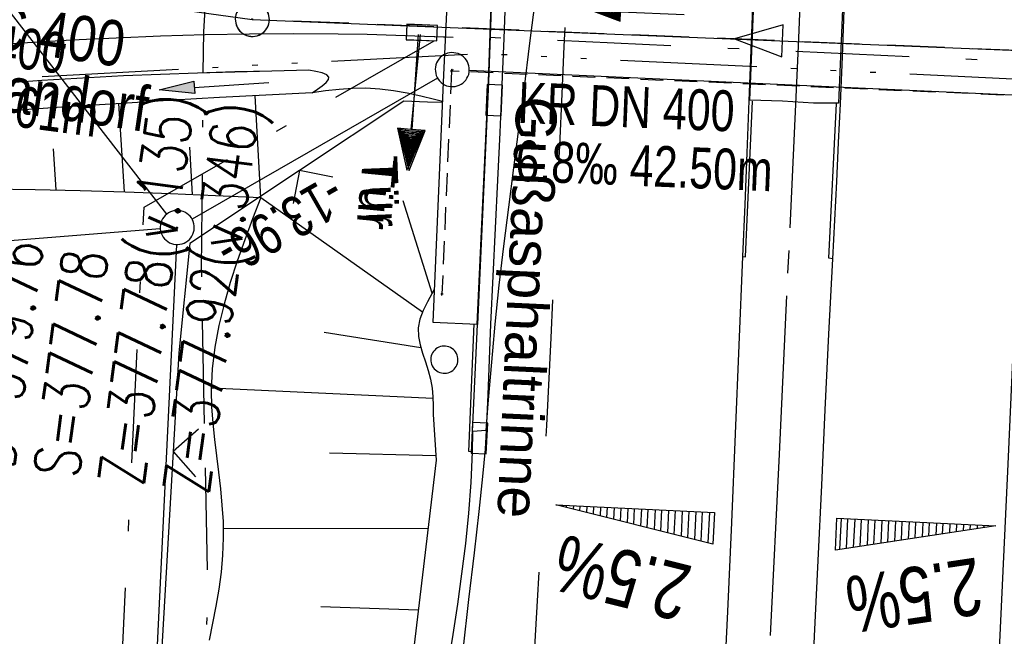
# Model space of a CAD drawing. Extents: x 511155 to 511479, y 464515 to 465450.
# Tile 6 of 41: x 511309 to 511352, y 464564 to 464591. Entities that reach past the tile are written whole.
import ezdxf

# ---------------------------------------------------------------- set-up
doc = ezdxf.new("R2010")
doc.units = 0
doc.header["$LTSCALE"] = 10
doc.header["$MEASUREMENT"] = 0
for name, pattern in [('ACAD_ISO14W100', [25.5, 12, -3, 0.5, -3, 0.5, -3, 0.5, -3]), ('ACAD_ISO16W100', [73, 15, -6.5, 15, -6.5, 15, -7, 1, -7]), ('ACHSE', [5.5, 4, -0.5, 0.5, -0.5]), ('AUSGEZOGEN', [0]), ('LT00', [0]), ('LT02', [0.4, 0.2, -0.2]), ('LT08', [0.42, 0.2, -0.1, 0.02, -0.1]), ('LT17', [0.15, 0.1, -0.05]), ('STRICHLINIE2', [0.375, 0.25, -0.125])]:
    doc.linetypes.add(name, pattern=pattern)
doc.layers.get('0').update_dxf_attribs({"linetype": 'LT00'})
for name, color, linetype in [('--EK_FBR', 1, 'LT00'), ('--EK_Halt-Pfeil', 4, 'LT00'), ('--EK_Haltung', 7, 'STRICHLINIE2'), ('--EK_Haltung-Text', 140, 'LT00'), ('--EK_Schacht-Text', 5, 'LT00'), ('--EL_DFK_AB_L', 21, 'LT00'), ('--EL_DFK_AB_P', 7, 'LT00'), ('--EL_Halt-Pfeil', 4, 'LT00'), ('--EL_Haltung', 182, 'STRICHLINIE2'), ('--EL_Haltung-Text', 182, 'LT00'), ('-AX-093', 35, 'ACHSE'), ('-QUE-20O', 11, 'LT00'), ('-QUE-20W', 11, 'LT00'), ('ABSTAND', 8, 'LT00'), ('ABWASSERLTG', 24, 'LT00'), ('ABWASSERLTG_FLIEßPF', 26, 'Continuous'), ('ABWASSERLTG_TEXT', 26, 'Continuous'), ('BAB-KABEL', 220, 'ACAD_ISO16W100'), ('DFK_AB_L', 21, 'LT00'), ('DFK_AB_P', 7, 'LT00'), ('DFK_KATASTER', 250, 'LT00'), ('DFK_VERMPKT', 252, 'LT00'), ('GEMEINDEGRENZE', 3, 'LT08'), ('PFEIL', 140, 'AUSGEZOGEN'), ('RINNE_TEXT', 11, 'Continuous'), ('TELEKOM', 210, 'ACAD_ISO14W100'), ('TOR_TEXT_A', 11, 'Continuous'), ('TOR_TEXT_B', 11, 'Continuous'), ('V103_AFBR_BAB', 250, 'LT00'), ('V103_BOESCH', 250, 'LT00'), ('V103_BOSCHUNG', 250, 'LT00'), ('V103_BR_KAPPE', 30, 'LT00'), ('V103_BR_WID', 30, 'LT17'), ('V103_GRABEN', 250, 'LT00'), ('V103_H_BORD', 8, 'LT00'), ('V103_KA_PRUF', 182, 'LT00'), ('V103_LD_MARK', 250, 'LT00'), ('V103_LG_MARK', 250, 'LT02'), ('V103_RINNE', 182, 'LT00'), ('V103_SINKK', 182, 'LT00'), ('V103_TOR', 10, 'LT00'), ('V103_ZAUN', 40, 'LT00'), ('V104_AFBR_BAB', 250, 'LT00'), ('V104_BOESCH', 250, 'LT00'), ('V104_BOSCHUNG', 250, 'LT00'), ('V104_BR_KAPPE', 30, 'LT00'), ('V104_BR_WID', 30, 'LT17'), ('V104_GRABEN', 250, 'LT00'), ('V104_H_BORD', 8, 'LT00'), ('V104_KA_PRUF', 182, 'LT00'), ('V104_LD_MARK', 250, 'LT00'), ('V104_LG_MARK', 250, 'LT02'), ('V104_RINNE', 182, 'LT00'), ('V104_SINKK', 182, 'LT00'), ('V104_TOR', 10, 'LT00'), ('V104_ZAUN', 40, 'LT00')]:
    doc.layers.add(name, color=color, linetype=linetype)
doc.styles.add('Arial', font='ARIAL.TTF')
doc.styles.add('Beschrift', font='ARIAL.TTF')
doc.styles.add('Haltungsbeschriftung', font='ARIAL.TTF', dxfattribs={"width": 0.75})
doc.styles.add('schachtbeschriftung', font='romans.shx', dxfattribs={"width": 0.75, "height": 2})
doc.styles.get("Standard").update_dxf_attribs({"font": 'ARIAL.TTF'})
doc.styles.add('Versorgungsltg', font='ARIAL.TTF', dxfattribs={"width": 0.8, "height": 2})

# ---------------------------------------------------------------- blocks, each defined once
blk = doc.blocks.new('SYMB7010')
at = {"color": 0, "linetype": 'ByBlock'}
for points in [[(-0.031408, 0.499213), (-0.093728, 0.49134), (-0.15457, 0.475719), (-0.212975, 0.452595), (-0.268021, 0.422333), (-0.31884, 0.385411), (-0.36463, 0.342411), (-0.40467, 0.29401), (-0.438329, 0.240973), (-0.465074, 0.184136), (-0.484486, 0.124395), (-0.496256, 0.062692), (-0.5002, 0)], [(0.5002, 0), (0.496256, 0.062692), (0.484485, 0.124395), (0.465074, 0.184136), (0.438329, 0.240973), (0.40467, 0.29401), (0.36463, 0.342411), (0.31884, 0.385411), (0.268021, 0.422333), (0.212975, 0.452595), (0.15457, 0.475719), (0.093728, 0.49134), (0.031408, 0.499213), (-0.031408, 0.499213)], [(-0.5002, 0), (-0.496256, -0.062692), (-0.484486, -0.124395), (-0.465075, -0.184136), (-0.438329, -0.240973), (-0.404671, -0.29401), (-0.36463, -0.342411), (-0.31884, -0.385411), (-0.268021, -0.422333), (-0.212975, -0.452595), (-0.154571, -0.475719), (-0.093728, -0.49134), (-0.031408, -0.499213), (0.031408, -0.499213)], [(0.031408, -0.499213), (0.093728, -0.491341), (0.15457, -0.475719), (0.212975, -0.452595), (0.268021, -0.422333), (0.31884, -0.385411), (0.36463, -0.342411), (0.404671, -0.294011), (0.438329, -0.240974), (0.465075, -0.184136), (0.484486, -0.124395), (0.496256, -0.062692), (0.500201, 0)]]:
    blk.add_lwpolyline(points, dxfattribs=at)
blk = doc.blocks.new('SYMB0003')
at = {"color": 0, "linetype": 'ByBlock'}
for p, q in [((-0.015712, 0), (0.010166, 0.012015)), ((0, -0.021257), (-0.015712, 0)), ((0.010166, 0.012015), (0, -0.021257))]:
    blk.add_line(p, q, dxfattribs=at)
for points in [[(-0.031395, 0.499013), (-0.093691, 0.491144), (-0.154509, 0.475528), (-0.21289, 0.452414), (-0.267913, 0.422164), (-0.318712, 0.385257), (-0.364484, 0.342274), (-0.404509, 0.293893), (-0.438154, 0.240877), (-0.464888, 0.184062), (-0.484292, 0.124345), (-0.496058, 0.062667), (-0.5, 0)], [(0.5, 0), (0.496057, 0.062667), (0.484292, 0.124345), (0.464888, 0.184062), (0.438153, 0.240877), (0.404509, 0.293893), (0.364484, 0.342274), (0.318712, 0.385257), (0.267913, 0.422164), (0.21289, 0.452414), (0.154509, 0.475528), (0.093691, 0.491144), (0.031395, 0.499013), (-0.031395, 0.499013)], [(-0.5, 0), (-0.496058, -0.062667), (-0.484292, -0.124345), (-0.464888, -0.184062), (-0.438154, -0.240877), (-0.404509, -0.293893), (-0.364485, -0.342274), (-0.318712, -0.385257), (-0.267914, -0.422164), (-0.21289, -0.452414), (-0.154509, -0.475529), (-0.093691, -0.491144), (-0.031395, -0.499014), (0.031395, -0.499014)], [(0.031395, -0.499014), (0.093691, -0.491144), (0.154509, -0.475529), (0.21289, -0.452414), (0.267914, -0.422164), (0.318712, -0.385257), (0.364485, -0.342274), (0.404509, -0.293893), (0.438154, -0.240877), (0.464889, -0.184062), (0.484292, -0.124345), (0.496058, -0.062667), (0.5, 0)]]:
    blk.add_lwpolyline(points, dxfattribs=at)
blk = doc.blocks.new('ABWASSER-FLIEßPF')
at = {"layer": 'ABWASSERLTG_FLIEßPF'}
for p, q in [((0, 0), (-2.109, 0.703)), ((-2.109, 0.703), (-2.109, -0.703)), ((-2.109, -0.703), (0, 0))]:
    blk.add_line(p, q, dxfattribs=at)
blk = doc.blocks.new('Pfreil3')
at = {"layer": 'PFEIL'}
blk.add_hatch(color=256, dxfattribs=at).paths.add_polyline_path([(-1.549, 0.273), (-1.549, -0.273), (0, 0)])
for p, q in [((-1.549, 0), (-4.831, 0)), ((-1.549, -0.273), (-1.549, 0.273)), ((-1.549, 0.273), (0, 0)), ((0, 0), (-1.549, -0.273))]:
    blk.add_line(p, q, dxfattribs=at)
blk = doc.blocks.new('SYMB0070')
at = {"color": 0, "linetype": 'ByBlock'}
for p, q in [((0.5, 0), (0.2, 0.1)), ((0.2, 0.1), (0.2, 0)), ((0.468, 0), (0.21, 0.086)), ((0.21, 0.086), (0.21, -0.086)), ((-0.5, 0), (0.2, 0)), ((0.21, -0.086), (0.468, 0)), ((0.22, -0.072), (0.437, 0)), ((0.23, -0.058), (0.405, 0)), ((0.24, -0.045), (0.374, 0)), ((0.342, 0), (0.25, 0.031)), ((0.25, 0.031), (0.25, -0.031)), ((0.25, -0.031), (0.342, 0)), ((0.26, -0.017), (0.31, 0)), ((0.27, -0.003), (0.279, 0))]:
    blk.add_line(p, q, dxfattribs=at)
for points in [[(0.2, 0), (0.2, -0.1), (0.5, 0)], [(0.437, 0), (0.22, 0.072), (0.22, -0.072)], [(0.405, 0), (0.23, 0.058), (0.23, -0.058)], [(0.374, 0), (0.24, 0.045), (0.24, -0.045)], [(0.31, 0), (0.26, 0.017), (0.26, -0.017)], [(0.279, 0), (0.27, 0.003), (0.27, -0.003)]]:
    blk.add_lwpolyline(points, dxfattribs=at)
blk = doc.blocks.new('SYMB0011')
at = {"color": 0, "linetype": 'ByBlock'}
for p, q in [((0.5, 0), (-0.5, 0)), ((0, 0.5), (0, -0.5))]:
    blk.add_line(p, q, dxfattribs=at)
blk = doc.blocks.new('SYMB0024')
at = {"color": 0, "linetype": 'ByBlock'}
for p, q in [((-0.5, 0.5), (0, 0)), ((0, 0), (0.5, 0.5))]:
    blk.add_line(p, q, dxfattribs=at)
blk = doc.blocks.new('SYMB0652')
at = {"color": 0, "linetype": 'ByBlock'}
blk.add_lwpolyline([(-0.15, -0.075), (0.15, -0.075), (0.15, 0.075), (-0.15, 0.075), (-0.15, -0.075)], dxfattribs=at)

msp = doc.modelspace()

# ---------------------------------------------------------------- linework, layer by layer
at = {"layer": '--EK_FBR'}
for points in [[(511341.412, 464605.193), (511341.236, 464601.644), (511341.074, 464598.094), (511340.964, 464595.482), (511340.858, 464592.869), (511340.756, 464590.256), (511340.653, 464587.643), (511340.561, 464585.36), (511340.467, 464583.077), (511340.373, 464580.794), (511340.211, 464576.888), (511340.047, 464572.981), (511339.879, 464569.075), (511339.705, 464565.169), (511339.522, 464561.264)], [(511341.404, 464605.024), (511341.236, 464601.644), (511341.074, 464598.094), (511340.964, 464595.481), (511340.858, 464592.869), (511340.756, 464590.256), (511340.653, 464587.643), (511340.561, 464585.36), (511340.467, 464583.077), (511340.373, 464580.794), (511340.211, 464576.888), (511340.047, 464572.981), (511339.879, 464569.075), (511339.705, 464565.169), (511339.522, 464561.264)], [(511345.393, 464604.945), (511345.31, 464603.178), (511345.228, 464601.411), (511345.147, 464599.644), (511345.071, 464597.877), (511344.989, 464595.804), (511344.911, 464593.73), (511344.834, 464591.657), (511344.754, 464589.583), (511344.666, 464587.51), (511344.586, 464585.805), (511344.502, 464584.101), (511344.414, 464582.396), (511344.326, 464580.692), (511344.159, 464577.37), (511343.998, 464574.048), (511343.841, 464570.725), (511343.685, 464567.403), (511343.529, 464564.08), (511343.371, 464560.758)], [(511345.379, 464604.641), (511345.31, 464603.178), (511345.228, 464601.411), (511345.147, 464599.644), (511345.071, 464597.877), (511344.989, 464595.804), (511344.911, 464593.73), (511344.834, 464591.657), (511344.754, 464589.583), (511344.666, 464587.51), (511344.586, 464585.805), (511344.502, 464584.101), (511344.414, 464582.396), (511344.326, 464580.692), (511344.159, 464577.37), (511343.998, 464574.048), (511343.841, 464570.725), (511343.685, 464567.403), (511343.529, 464564.08), (511343.371, 464560.758)], [(511327.285, 464590.452), (511326.369, 464590.484), (511325.102, 464590.524), (511323.836, 464590.559), (511322.569, 464590.584), (511320.613, 464590.599), (511318.658, 464590.585), (511316.702, 464590.547), (511314.746, 464590.487), (511312.791, 464590.408), (511310.836, 464590.313), (511308.882, 464590.204), (511306.428, 464590.051)], [(511328.484, 464573.092), (511328.46, 464572.186), (511328.401, 464570.84), (511328.3, 464569.498), (511328.164, 464568.158), (511327.999, 464566.82), (511327.812, 464565.484), (511327.61, 464564.149), (511327.399, 464562.814), (511327.187, 464561.48), (511326.98, 464560.145), (511326.784, 464558.809), (511326.533, 464556.89), (511326.317, 464554.968), (511326.131, 464553.043), (511325.971, 464551.116), (511325.834, 464549.187), (511325.717, 464547.257), (511325.615, 464545.325), (511325.525, 464543.392), (511325.442, 464541.458), (511325.364, 464539.524), (511325.286, 464537.59), (511325.205, 464535.657)]]:
    msp.add_lwpolyline(points, dxfattribs=at)
at = {"layer": '--EK_Haltung'}
msp.add_line((511360.504, 464589.535), (511319.534, 464591.201), dxfattribs=at)
at = {"layer": '--EL_DFK_AB_L'}
for p, q in [((511357.121, 464587.674), (511328.339, 464588.986)), ((511326.94, 464588.646), (511316.131, 464582.443)), ((511315.444, 464581.32), (511312.481, 464519.323))]:
    msp.add_line(p, q, dxfattribs=at)
at = {"layer": '--EL_Haltung'}
msp.add_line((511360.504, 464589.535), (511319.534, 464591.201), dxfattribs=at)
at = {"layer": '-AX-093', "ltscale": 0.2}
msp.add_lwpolyline([(511347.906, 464769.746), (511347.69, 464751.769), (511347.405, 464733.794), (511347.051, 464715.82), (511346.632, 464697.847), (511346.147, 464679.876), (511345.6, 464661.906), (511344.992, 464643.939), (511344.325, 464625.973), (511343.6, 464608.01), (511342.819, 464590.049), (511341.984, 464572.091), (511341.097, 464554.135), (511340.159, 464536.182), (511339.29, 464520.383)], dxfattribs=at)
at = {"layer": '-QUE-20O'}
for p, q in [((511344.708, 464569.257), (511344.642, 464567.894)), ((511344.945, 464567.94), (511345.007, 464569.243)), ((511345.307, 464569.229), (511345.247, 464567.985)), ((511345.55, 464568.031), (511345.607, 464569.214)), ((511345.906, 464569.199), (511345.852, 464568.077)), ((511346.155, 464568.122), (511346.206, 464569.185)), ((511346.506, 464569.171), (511346.458, 464568.168)), ((511346.76, 464568.213), (511346.805, 464569.157)), ((511347.105, 464569.142), (511347.063, 464568.259)), ((511347.365, 464568.304), (511347.405, 464569.127)), ((511347.704, 464569.113), (511347.668, 464568.35)), ((511347.97, 464568.395), (511348.004, 464569.099)), ((511348.304, 464569.084), (511348.273, 464568.441)), ((511348.575, 464568.486), (511348.603, 464569.07)), ((511348.903, 464569.056), (511348.878, 464568.532)), ((511349.18, 464568.577), (511349.202, 464569.041)), ((511349.502, 464569.027), (511349.483, 464568.623)), ((511349.785, 464568.669), (511349.802, 464569.013)), ((511350.101, 464568.998), (511350.088, 464568.714)), ((511350.39, 464568.759), (511350.401, 464568.984)), ((511350.701, 464568.969), (511350.693, 464568.805)), ((511350.996, 464568.851), (511351.001, 464568.955)), ((511351.3, 464568.941), (511351.298, 464568.896))]:
    msp.add_line(p, q, dxfattribs=at)
msp.add_lwpolyline([(511344.461, 464567.867), (511344.528, 464569.265), (511351.52, 464568.93), (511344.461, 464567.867)], dxfattribs=at)
at = {"layer": '-QUE-20W'}
for p, q in [((511332.32, 464569.85), (511332.319, 464569.814)), ((511332.616, 464569.741), (511332.62, 464569.836)), ((511332.92, 464569.822), (511332.912, 464569.666)), ((511333.209, 464569.592), (511333.219, 464569.807)), ((511333.519, 464569.793), (511333.506, 464569.517)), ((511333.803, 464569.443), (511333.819, 464569.779)), ((511334.118, 464569.764), (511334.1, 464569.369)), ((511334.396, 464569.294), (511334.418, 464569.75)), ((511334.718, 464569.735), (511334.693, 464569.221)), ((511334.99, 464569.146), (511335.018, 464569.721)), ((511335.317, 464569.707), (511335.287, 464569.071)), ((511335.584, 464568.997), (511335.617, 464569.692)), ((511335.917, 464569.678), (511335.88, 464568.922)), ((511336.177, 464568.849), (511336.216, 464569.664)), ((511336.516, 464569.649), (511336.474, 464568.774)), ((511336.77, 464568.7), (511336.816, 464569.635)), ((511337.115, 464569.621), (511337.067, 464568.626)), ((511337.364, 464568.551), (511337.415, 464569.606)), ((511337.714, 464569.592), (511337.661, 464568.477)), ((511337.958, 464568.402), (511338.014, 464569.577)), ((511338.314, 464569.562), (511338.255, 464568.329)), ((511338.551, 464568.254), (511338.613, 464569.548)), ((511338.913, 464569.534), (511338.848, 464568.18))]:
    msp.add_line(p, q, dxfattribs=at)
msp.add_lwpolyline([(511339.067, 464568.125), (511332.142, 464569.859), (511339.133, 464569.523), (511339.067, 464568.125)], dxfattribs=at)
at = {"layer": 'ABWASSERLTG'}
msp.add_lwpolyline([(511190.756, 464540.093), (511213.131, 464554.116), (511242.238, 464572.608), (511281.604, 464584.406), (511284.616, 464595.971), (511318.785, 464591.232), (511361.253, 464589.505), (511391.403, 464589.083), (511423.016, 464589.189)], dxfattribs=at)
at = {"layer": 'BAB-KABEL', "ltscale": 0.03, "flags": 128}
msp.add_lwpolyline([(511245.166, 465442.383), (511247.794, 465425.644), (511251.081, 465406.592), (511253.707, 465388.585), (511256.335, 465373.097), (511258.872, 465358.447), (511261.218, 465342.966), (511262.529, 465334.912), (511267.32, 465306.475), (511271.633, 465280.774), (511274.451, 465263.873), (511277.903, 465245.033), (511280.424, 465230.243), (511282.946, 465214.813), (511284.59, 465206.121), (511286.411, 465195.209), (511288.523, 465182.076), (511289.462, 465178.541), (511291.81, 465169.679), (511294.218, 465159.994), (511298.5, 465143.737), (511302.007, 465129.166), (511304.364, 465120.15), (511303.954, 465111.542), (511304.473, 465105.752), (511305.294, 465102.166), (511306.729, 465086.549), (511308.167, 465069.501), (511309.91, 465042.394), (511310.524, 465027.025), (511311.652, 465006.692), (511312.99, 464997.425), (511315.247, 464972.494), (511318.761, 464937.783), (511320.473, 464912.682), (511321.045, 464888.912), (511321.817, 464866.106), (511322.471, 464843.97), (511323.126, 464825.853), (511323.404, 464809.887), (511315.806, 464787.462), (511312.432, 464776.504), (511306.423, 464758.084), (511322.547, 464747.313), (511322.638, 464708.185), (511321.606, 464688.739), (511320.482, 464678.436), (511319.26, 464666.867), (511317.667, 464649.446), (511317.569, 464633.743), (511317.382, 464618.758), (511317.473, 464606.228), (511316.723, 464592.274), (511316.629, 464590.682), (511316.534, 464580.247), (511316.816, 464565.638), (511316.264, 464552.985), (511315.796, 464537.2), (511315.445, 464531.469), (511315.327, 464529.598), (511314.626, 464523.401), (511314.327, 464519.396)], dxfattribs=at)
at = {"layer": 'DFK_AB_L'}
for p, q in [((511357.121, 464587.674), (511328.339, 464588.986)), ((511326.94, 464588.646), (511316.131, 464582.443)), ((511315.444, 464581.32), (511312.481, 464519.323))]:
    msp.add_line(p, q, dxfattribs=at)
at = {"layer": 'DFK_KATASTER'}
for p, q in [((511315.02, 464582.662), (511299.5, 464602.647)), ((511314.733, 464582.01), (511294.548, 464580.38))]:
    msp.add_line(p, q, dxfattribs=at)
at = {"layer": 'GEMEINDEGRENZE', "ltscale": 2.5, "flags": 128}
msp.add_lwpolyline([(511310.961, 464519.262), (511312.442, 464550.532), (511314.022, 464582.963), (511327.222, 464590.538), (511358.906, 464589.094), (511362.89, 464579.068), (511451.194, 464578.849), (511476.583, 464575.405)], dxfattribs=at)
at = {"layer": 'TELEKOM', "ltscale": 0.05, "flags": 128}
msp.add_lwpolyline([(511178.723, 464844.154), (511214.676, 464775.698), (511230.154, 464753.423), (511247.83, 464739.778), (511268.45, 464723.991), (511282.642, 464709.811), (511294.693, 464698.039), (511295.854, 464696.019), (511298.354, 464687.794), (511304.265, 464669.419), (511302.897, 464590.124), (511308.9, 464588.688), (511318.766, 464589.212), (511328.891, 464589.733), (511355.753, 464588.447), (511405.223, 464586.669), (511406.002, 464594.852), (511409.373, 464595.617), (511413.383, 464597.042), (511416.169, 464598.807), (511418.207, 464600.505), (511419.567, 464602.745), (511420.993, 464606.276), (511422.284, 464610.01), (511424.137, 464616.562), (511425.565, 464621.586), (511426.313, 464627.697), (511426.313, 464627.697), (511427.71, 464641.177), (511428.185, 464653.807), (511423.445, 464660.11), (511410.797, 464669.334), (511410.797, 464669.334), (511392.785, 464682.581), (511383.155, 464689.704), (511377.775, 464691.704), (511394.738, 464703.138), (511399.373, 464699.599), (511399.035, 464699.143)], dxfattribs=at)
at = {"layer": 'V103_AFBR_BAB', "color": 2}
for points in [[(511341.412, 464605.193), (511341.236, 464601.644), (511341.074, 464598.094), (511340.964, 464595.482), (511340.858, 464592.869), (511340.756, 464590.256), (511340.653, 464587.643), (511340.561, 464585.36), (511340.467, 464583.077), (511340.373, 464580.794), (511340.211, 464576.888), (511340.047, 464572.981), (511339.879, 464569.075), (511339.705, 464565.169), (511339.522, 464561.264)], [(511345.393, 464604.945), (511345.31, 464603.178), (511345.228, 464601.411), (511345.147, 464599.644), (511345.071, 464597.877), (511344.989, 464595.804), (511344.911, 464593.73), (511344.834, 464591.657), (511344.754, 464589.583), (511344.666, 464587.51), (511344.586, 464585.805), (511344.502, 464584.101), (511344.414, 464582.396), (511344.326, 464580.692), (511344.159, 464577.37), (511343.998, 464574.048), (511343.841, 464570.725), (511343.685, 464567.403), (511343.529, 464564.08), (511343.371, 464560.758)]]:
    msp.add_lwpolyline(points, dxfattribs=at)
at = {"layer": 'V103_AFBR_BAB'}
for points in [[(511327.285, 464590.452), (511326.369, 464590.484), (511325.102, 464590.524), (511323.836, 464590.559), (511322.569, 464590.584), (511320.613, 464590.599), (511318.658, 464590.585), (511316.702, 464590.547), (511314.746, 464590.487), (511312.791, 464590.408), (511310.836, 464590.313), (511308.882, 464590.204), (511306.428, 464590.051)], [(511328.484, 464573.092), (511328.46, 464572.186), (511328.401, 464570.84), (511328.3, 464569.498), (511328.164, 464568.158), (511327.999, 464566.82), (511327.812, 464565.484), (511327.61, 464564.149), (511327.399, 464562.814), (511327.187, 464561.48), (511326.98, 464560.145), (511326.784, 464558.809), (511326.533, 464556.89), (511326.317, 464554.968), (511326.131, 464553.043), (511325.971, 464551.116), (511325.834, 464549.187), (511325.717, 464547.257), (511325.615, 464545.325), (511325.525, 464543.392), (511325.442, 464541.458), (511325.364, 464539.524), (511325.286, 464537.59), (511325.205, 464535.657)]]:
    msp.add_lwpolyline(points, dxfattribs=at)
at = {"layer": 'V103_BOESCH'}
for points in [[(511327.156, 464587.614), (511326.808, 464587.704), (511326.206, 464587.852), (511325.603, 464587.983), (511325, 464588.09), (511324.394, 464588.165), (511323.787, 464588.2), (511323.197, 464588.191), (511322.606, 464588.148), (511322.013, 464588.082), (511321.42, 464588.005)], [(511307.23, 464583.773), (511309.217, 464583.747), (511311.204, 464583.7), (511313.192, 464583.637), (511315.179, 464583.562), (511317.167, 464583.478), (511319.155, 464583.391)], [(511319.155, 464583.391), (511318.797, 464582.455), (511318.448, 464581.519), (511318.116, 464580.581), (511317.81, 464579.642), (511317.539, 464578.7), (511317.312, 464577.754), (511317.137, 464576.805), (511317.023, 464575.85), (511316.978, 464574.891), (511316.993, 464574.175), (511317.042, 464573.457), (511317.114, 464572.736), (511317.2, 464572.014), (511317.292, 464571.291), (511317.377, 464570.567), (511317.449, 464569.843), (511317.495, 464569.121), (511317.508, 464568.399), (511317.477, 464567.646), (511317.407, 464566.895), (511317.304, 464566.144), (511317.178, 464565.395), (511317.035, 464564.647), (511316.885, 464563.899)], [(511326.796, 464579.335), (511326.496, 464578.796), (511326.308, 464578.415), (511326.166, 464578.032), (511326.093, 464577.645), (511326.101, 464577.277), (511326.17, 464576.906), (511326.279, 464576.53), (511326.406, 464576.152), (511326.532, 464575.771), (511326.635, 464575.388), (511326.7, 464575), (511326.733, 464574.611), (511326.743, 464574.221), (511326.742, 464573.831), (511326.874, 464571.832), (511325.334, 464558.895)]]:
    msp.add_lwpolyline(points, dxfattribs=at)
at = {"layer": 'V103_BOSCHUNG'}
for p, q in [((511318.9, 464587.871), (511319.142, 464583.392)), ((511312.891, 464587.526), (511313.135, 464583.639)), ((511310.01, 464585.528), (511310.14, 464583.727)), ((511316.018, 464585.613), (511316.14, 464583.522)), ((511319.155, 464583.391), (511326.283, 464578.358)), ((511326.707, 464579.175), (511325.423, 464583.244)), ((511321.948, 464577.463), (511326.203, 464576.784)), ((511316.98, 464575.011), (511326.735, 464574.554)), ((511322.185, 464572.147), (511326.861, 464572.036)), ((511317.505, 464568.831), (511326.515, 464568.812)), ((511321.807, 464565.377), (511326.089, 464565.238))]:
    msp.add_line(p, q, dxfattribs=at)
at = {"layer": 'V103_BR_KAPPE'}
for points in [[(511326.734, 464577.902), (511328.686, 464577.808), (511329.177, 464588.491), (511329.542, 464598.621), (511329.923, 464605.778), (511330.083, 464609.079), (511328.116, 464609.236), (511328.003, 464605.872), (511327.666, 464598.61), (511327.207, 464588.787), (511326.734, 464577.902)], [(511341.116, 464598.066), (511342.483, 464598.016), (511343.877, 464597.909), (511345.038, 464597.857), (511344.598, 464587.543), (511343.49, 464587.548), (511342.135, 464587.628), (511340.693, 464587.67), (511341.116, 464598.066)]]:
    msp.add_lwpolyline(points, dxfattribs=at)
at = {"layer": 'V103_BR_WID'}
msp.add_lwpolyline([(511357.399, 464577.817), (511357.86, 464587.637), (511327.557, 464588.953), (511327.131, 464579.132)], dxfattribs=at)
at = {"layer": 'V103_GRABEN'}
for points in [[(511321.271, 464589), (511319.64, 464588.959), (511318.008, 464588.916), (511316.377, 464588.866), (511314.747, 464588.809), (511313.116, 464588.74), (511309.522, 464588.541), (511305.931, 464588.275), (511302.345, 464587.943), (511298.765, 464587.546), (511295.194, 464587.086), (511291.632, 464586.562), (511289.282, 464586.182), (511286.936, 464585.778), (511284.593, 464585.352), (511282.254, 464584.908), (511279.918, 464584.45), (511277.584, 464583.979), (511275.251, 464583.499), (511272.92, 464583.013), (511270.589, 464582.524), (511257.388, 464578.477), (511253.434, 464577.645)], [(511321.42, 464588.005), (511321.652, 464588.16), (511321.863, 464588.311), (511322.032, 464588.453), (511322.137, 464588.581), (511322.159, 464588.692), (511322.062, 464588.795), (511321.858, 464588.876), (511321.582, 464588.942), (511321.271, 464589)], [(511321.42, 464588.005), (511319.382, 464587.897), (511317.345, 464587.786), (511315.307, 464587.671), (511313.269, 464587.55), (511310.596, 464587.378), (511307.924, 464587.188), (511305.253, 464586.976), (511302.585, 464586.74), (511299.92, 464586.475), (511297.259, 464586.178), (511294.603, 464585.847), (511291.953, 464585.477), (511289.619, 464585.117), (511287.289, 464584.728), (511284.964, 464584.314), (511282.641, 464583.878), (511280.322, 464583.424), (511278.005, 464582.955), (511275.689, 464582.476), (511273.375, 464581.989), (511271.061, 464581.499), (511257.783, 464577.539), (511253.745, 464575.88)]]:
    msp.add_lwpolyline(points, dxfattribs=at)
at = {"layer": 'V103_H_BORD'}
for points in [[(511340.373, 464580.794), (511340.502, 464580.781), (511340.811, 464587.627)], [(511344.326, 464580.692), (511344.165, 464580.719), (511344.505, 464587.522)], [(511328.46, 464572.186), (511328.317, 464572.205), (511328.548, 464577.822)]]:
    msp.add_lwpolyline(points, dxfattribs=at)
at = {"layer": 'V103_LD_MARK'}
for points in [[(511329.085, 464573.137), (511329.176, 464574.305), (511329.271, 464575.473), (511329.371, 464576.641), (511329.479, 464577.807), (511329.659, 464579.53), (511329.859, 464581.251), (511330.073, 464582.97), (511330.296, 464584.689), (511330.523, 464586.407), (511330.748, 464588.125), (511331.01, 464590.18), (511331.265, 464592.236)], [(511329.085, 464573.137), (511329.033, 464572.316), (511328.919, 464571.108), (511328.753, 464569.565), (511328.546, 464567.741), (511328.309, 464565.691), (511328.052, 464563.466), (511327.785, 464561.121), (511327.52, 464558.709), (511327.264, 464556.269), (511327.013, 464553.777), (511326.759, 464551.198), (511326.496, 464548.492), (511326.216, 464545.623), (511325.912, 464542.552), (511325.578, 464539.243), (511325.205, 464535.657)], [(511350.258, 464533.96), (511350.623, 464541.499), (511350.986, 464549.038), (511351.348, 464556.578), (511351.706, 464564.117), (511352.06, 464571.656)]]:
    msp.add_lwpolyline(points, dxfattribs=at)
at = {"layer": 'V103_LG_MARK', "ltscale": 3, "flags": 128}
msp.add_lwpolyline([(511333.09, 464602.857), (511332.999, 464600.622), (511332.904, 464598.387), (511332.809, 464596.299), (511332.709, 464594.211), (511332.606, 464592.123), (511332.505, 464590.035), (511332.406, 464587.947), (511332.303, 464585.658), (511332.204, 464583.368), (511332.103, 464581.079), (511331.924, 464577.218), (511331.733, 464573.357), (511331.533, 464569.497), (511331.326, 464565.637), (511331.115, 464561.778), (511330.902, 464557.918), (511330.65, 464553.347), (511330.398, 464548.777), (511330.145, 464544.206), (511329.889, 464539.636), (511329.63, 464535.066), (511329.282, 464529.034), (511328.928, 464523.002), (511328.747, 464519.966)], dxfattribs=at)
at = {"layer": 'V103_RINNE'}
msp.add_line((511328.484, 464573.092), (511328.694, 464577.803), dxfattribs=at)
at = {"layer": 'V103_RINNE', "flags": 128}
for points in [[(511330.243, 464612.664), (511330.786, 464612.566), (511330.751, 464611.42), (511330.713, 464610.273), (511330.671, 464609.127), (511330.623, 464607.989), (511330.571, 464606.851), (511330.515, 464605.713), (511330.424, 464603.908), (511330.332, 464602.104), (511330.244, 464600.299), (511330.161, 464598.494), (511330.078, 464596.468), (511330.003, 464594.442), (511329.931, 464592.415), (511329.857, 464590.389), (511329.777, 464588.363), (511329.684, 464586.254), (511329.584, 464584.146), (511329.48, 464582.037), (511329.377, 464579.929), (511329.279, 464577.82), (511329.212, 464576.259), (511329.147, 464574.698), (511329.085, 464573.137), (511328.484, 464573.092)], [(511330.111, 464609.099), (511329.932, 464605.773), (511329.55, 464598.616), (511329.186, 464588.486), (511328.694, 464577.803)]]:
    msp.add_lwpolyline(points, dxfattribs=at)
at = {"layer": 'V103_ZAUN'}
msp.add_line((511315.301, 464572.203), (511314.427, 464557.229), dxfattribs=at)
for points in [[(511327.154, 464587.571), (511326.494, 464587.583), (511325.451, 464587.636), (511320.868, 464584.583)], [(511320.868, 464584.583), (511316.031, 464581.362), (511315.555, 464576.558), (511315.301, 464572.203)]]:
    msp.add_lwpolyline(points, dxfattribs=at)
at = {"layer": 'V104_AFBR_BAB'}
for points in [[(511341.404, 464605.024), (511341.236, 464601.644), (511341.074, 464598.094), (511340.964, 464595.481), (511340.858, 464592.869), (511340.756, 464590.256), (511340.653, 464587.643), (511340.561, 464585.36), (511340.467, 464583.077), (511340.373, 464580.794), (511340.211, 464576.888), (511340.047, 464572.981), (511339.879, 464569.075), (511339.705, 464565.169), (511339.522, 464561.264)], [(511345.379, 464604.641), (511345.31, 464603.178), (511345.228, 464601.411), (511345.147, 464599.644), (511345.071, 464597.877), (511344.989, 464595.804), (511344.911, 464593.73), (511344.834, 464591.657), (511344.754, 464589.583), (511344.666, 464587.51), (511344.586, 464585.805), (511344.502, 464584.101), (511344.414, 464582.396), (511344.326, 464580.692), (511344.159, 464577.37), (511343.998, 464574.048), (511343.841, 464570.725), (511343.685, 464567.403), (511343.529, 464564.08), (511343.371, 464560.758)], [(511327.635, 464590.439), (511326.369, 464590.483), (511325.102, 464590.524), (511323.836, 464590.559), (511322.569, 464590.584), (511320.613, 464590.599), (511318.658, 464590.585), (511316.702, 464590.547), (511314.746, 464590.487), (511312.791, 464590.408), (511310.836, 464590.313), (511308.882, 464590.204), (511306.428, 464590.051)], [(511328.484, 464573.092), (511328.46, 464572.186), (511328.401, 464570.84), (511328.3, 464569.497), (511328.164, 464568.158), (511327.999, 464566.82), (511327.812, 464565.484), (511327.61, 464564.149), (511327.399, 464562.814), (511327.187, 464561.48), (511326.98, 464560.145), (511326.784, 464558.809), (511326.533, 464556.89), (511326.317, 464554.968), (511326.131, 464553.043), (511325.971, 464551.116), (511325.834, 464549.187), (511325.717, 464547.257), (511325.615, 464545.325), (511325.524, 464543.392), (511325.442, 464541.458), (511325.364, 464539.524), (511325.286, 464537.59), (511325.205, 464535.657)]]:
    msp.add_lwpolyline(points, dxfattribs=at)
at = {"layer": 'V104_BOESCH'}
for points in [[(511327.156, 464587.614), (511326.808, 464587.704), (511326.206, 464587.852), (511325.603, 464587.983), (511325, 464588.09), (511324.394, 464588.165), (511323.787, 464588.2), (511323.197, 464588.191), (511322.606, 464588.148), (511322.013, 464588.082), (511321.42, 464588.005)], [(511307.23, 464583.773), (511309.217, 464583.747), (511311.204, 464583.7), (511313.191, 464583.637), (511315.179, 464583.562), (511317.167, 464583.478), (511319.155, 464583.391)], [(511319.155, 464583.391), (511318.797, 464582.455), (511318.448, 464581.519), (511318.116, 464580.581), (511317.81, 464579.642), (511317.539, 464578.7), (511317.312, 464577.754), (511317.137, 464576.804), (511317.023, 464575.85), (511316.978, 464574.891), (511316.993, 464574.175), (511317.041, 464573.457), (511317.114, 464572.736), (511317.2, 464572.014), (511317.291, 464571.291), (511317.377, 464570.567), (511317.449, 464569.843), (511317.495, 464569.121), (511317.508, 464568.399), (511317.477, 464567.646), (511317.407, 464566.895), (511317.304, 464566.144), (511317.178, 464565.395), (511317.035, 464564.647), (511316.885, 464563.899)], [(511326.707, 464579.175), (511326.496, 464578.796), (511326.308, 464578.415), (511326.166, 464578.032), (511326.093, 464577.645), (511326.101, 464577.277), (511326.17, 464576.906), (511326.279, 464576.53), (511326.406, 464576.152), (511326.532, 464575.771), (511326.635, 464575.388), (511326.7, 464575), (511326.733, 464574.611), (511326.743, 464574.221), (511326.742, 464573.831), (511326.874, 464571.832), (511325.334, 464558.895)]]:
    msp.add_lwpolyline(points, dxfattribs=at)
at = {"layer": 'V104_BOSCHUNG'}
for p, q in [((511318.9, 464587.871), (511319.142, 464583.392)), ((511312.891, 464587.526), (511313.135, 464583.639)), ((511310.01, 464585.528), (511310.14, 464583.727)), ((511316.018, 464585.613), (511316.14, 464583.522)), ((511319.155, 464583.391), (511326.283, 464578.358)), ((511326.707, 464579.175), (511325.423, 464583.244)), ((511321.948, 464577.463), (511326.203, 464576.784)), ((511316.98, 464575.011), (511326.735, 464574.554)), ((511322.185, 464572.147), (511326.861, 464572.036)), ((511317.505, 464568.831), (511326.515, 464568.812)), ((511321.807, 464565.377), (511326.089, 464565.238))]:
    msp.add_line(p, q, dxfattribs=at)
at = {"layer": 'V104_BR_KAPPE'}
for points in [[(511328.018, 464606.313), (511328.003, 464605.872), (511327.666, 464598.61), (511327.207, 464588.787), (511326.734, 464577.902), (511328.686, 464577.808), (511329.177, 464588.491), (511329.542, 464598.621), (511329.923, 464605.778), (511329.94, 464606.128)], [(511341.116, 464598.066), (511342.483, 464598.016), (511343.877, 464597.909), (511345.038, 464597.857), (511344.598, 464587.543), (511343.49, 464587.548), (511342.135, 464587.628), (511340.693, 464587.67), (511341.116, 464598.066)]]:
    msp.add_lwpolyline(points, dxfattribs=at)
at = {"layer": 'V104_BR_WID'}
for p, q in [((511327.557, 464588.953), (511327.131, 464579.132)), ((511357.86, 464587.637), (511327.557, 464588.953))]:
    msp.add_line(p, q, dxfattribs=at)
at = {"layer": 'V104_GRABEN'}
for points in [[(511321.271, 464589), (511319.64, 464588.959), (511318.008, 464588.915), (511316.377, 464588.866), (511314.747, 464588.809), (511313.116, 464588.74), (511309.522, 464588.541), (511305.931, 464588.275), (511302.345, 464587.943), (511298.765, 464587.546), (511295.194, 464587.086), (511291.632, 464586.562), (511289.282, 464586.182), (511286.936, 464585.777), (511284.593, 464585.352), (511282.254, 464584.908), (511279.918, 464584.45), (511277.584, 464583.979), (511275.251, 464583.499), (511272.92, 464583.013), (511270.589, 464582.524), (511257.388, 464578.477), (511253.434, 464577.645)], [(511321.42, 464588.005), (511321.652, 464588.16), (511321.863, 464588.311), (511322.032, 464588.453), (511322.137, 464588.581), (511322.159, 464588.692), (511322.062, 464588.795), (511321.858, 464588.876), (511321.582, 464588.942), (511321.271, 464589)], [(511321.42, 464588.005), (511319.382, 464587.897), (511317.345, 464587.786), (511315.307, 464587.671), (511313.269, 464587.55), (511310.596, 464587.378), (511307.924, 464587.188), (511305.253, 464586.976), (511302.585, 464586.739), (511299.92, 464586.475), (511297.259, 464586.178), (511294.603, 464585.847), (511291.953, 464585.477), (511289.619, 464585.117), (511287.289, 464584.728), (511284.964, 464584.314), (511282.641, 464583.878), (511280.322, 464583.424), (511278.005, 464582.955), (511275.689, 464582.476), (511273.375, 464581.989), (511271.061, 464581.499), (511257.783, 464577.539), (511253.745, 464575.88)]]:
    msp.add_lwpolyline(points, dxfattribs=at)
at = {"layer": 'V104_H_BORD'}
for points in [[(511340.373, 464580.794), (511340.502, 464580.781), (511340.811, 464587.627)], [(511344.326, 464580.692), (511344.165, 464580.719), (511344.505, 464587.522)], [(511328.46, 464572.186), (511328.317, 464572.205), (511328.548, 464577.822)]]:
    msp.add_lwpolyline(points, dxfattribs=at)
at = {"layer": 'V104_LD_MARK'}
for points in [[(511329.085, 464573.137), (511329.176, 464574.305), (511329.271, 464575.473), (511329.37, 464576.641), (511329.479, 464577.807), (511329.659, 464579.53), (511329.859, 464581.251), (511330.073, 464582.97), (511330.296, 464584.689), (511330.523, 464586.407), (511330.748, 464588.125), (511331.01, 464590.18), (511331.264, 464592.236), (511331.514, 464594.292), (511331.76, 464596.349), (511332.006, 464598.406), (511332.229, 464600.268), (511332.449, 464602.13), (511332.662, 464603.993), (511332.863, 464605.846)], [(511350.258, 464533.96), (511350.623, 464541.499), (511350.986, 464549.038), (511351.347, 464556.578), (511351.706, 464564.117), (511352.06, 464571.656), (511352.408, 464579.196), (511352.75, 464586.736), (511353.085, 464594.276), (511353.411, 464601.817), (511353.496, 464603.859)], [(511329.085, 464573.137), (511329.033, 464572.316), (511328.919, 464571.108), (511328.753, 464569.565), (511328.546, 464567.741), (511328.309, 464565.691), (511328.052, 464563.466), (511327.785, 464561.121), (511327.52, 464558.709), (511327.264, 464556.269), (511327.013, 464553.777), (511326.759, 464551.198), (511326.496, 464548.492), (511326.216, 464545.623), (511325.912, 464542.552), (511325.578, 464539.243), (511325.205, 464535.657)]]:
    msp.add_lwpolyline(points, dxfattribs=at)
at = {"layer": 'V104_LG_MARK', "ltscale": 3, "flags": 128}
msp.add_lwpolyline([(511333.09, 464602.857), (511332.999, 464600.622), (511332.904, 464598.387), (511332.809, 464596.299), (511332.709, 464594.211), (511332.606, 464592.123), (511332.505, 464590.035), (511332.406, 464587.947), (511332.303, 464585.658), (511332.204, 464583.368), (511332.103, 464581.079), (511331.924, 464577.218), (511331.733, 464573.357), (511331.533, 464569.497), (511331.326, 464565.637), (511331.115, 464561.778), (511330.902, 464557.918), (511330.65, 464553.347), (511330.398, 464548.777), (511330.144, 464544.206), (511329.889, 464539.636), (511329.63, 464535.066), (511329.282, 464529.034), (511328.928, 464523.002), (511328.747, 464519.966)], dxfattribs=at)
at = {"layer": 'V104_RINNE'}
msp.add_line((511328.484, 464573.092), (511328.694, 464577.803), dxfattribs=at)
msp.add_lwpolyline([(511330.533, 464606.071), (511330.515, 464605.713), (511330.424, 464603.908), (511330.332, 464602.104), (511330.243, 464600.299), (511330.161, 464598.494), (511330.078, 464596.468), (511330.003, 464594.442), (511329.931, 464592.415), (511329.857, 464590.389), (511329.777, 464588.363), (511329.684, 464586.254), (511329.584, 464584.146), (511329.48, 464582.037), (511329.377, 464579.929), (511329.279, 464577.82), (511329.212, 464576.259), (511329.147, 464574.698), (511329.085, 464573.137), (511328.484, 464573.092)], dxfattribs=at)
at = {"layer": 'V104_RINNE', "flags": 128}
msp.add_lwpolyline([(511328.694, 464577.803), (511329.185, 464588.486), (511329.55, 464598.616), (511329.931, 464605.773), (511329.948, 464606.123)], dxfattribs=at)
at = {"layer": 'V104_ZAUN'}
msp.add_line((511315.301, 464572.203), (511314.427, 464557.229), dxfattribs=at)
for points in [[(511327.154, 464587.571), (511326.494, 464587.583), (511325.451, 464587.636), (511320.868, 464584.583)], [(511320.868, 464584.583), (511316.031, 464581.362), (511315.555, 464576.558), (511315.301, 464572.203)]]:
    msp.add_lwpolyline(points, dxfattribs=at)

# ---------------------------------------------------------------- block references
at = {"layer": '--EK_Halt-Pfeil', "xscale": 3.999999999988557, "yscale": 4, "zscale": 4, "rotation": 177.67255999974}
msp.add_blockref('SYMB0070', (511335.8, 464591.513), dxfattribs=at)
at = {"layer": '--EL_DFK_AB_P', "xscale": 1.500000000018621, "yscale": 1.5, "zscale": 1.5, "rotation": 264.7377099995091}
for p in [(511327.59, 464589.019), (511315.48, 464582.07)]:
    msp.add_blockref('SYMB0003', p, dxfattribs=at)
at = {"layer": '--EL_Halt-Pfeil', "xscale": 3.999999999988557, "yscale": 4, "zscale": 4, "rotation": 177.67255999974}
msp.add_blockref('SYMB0070', (511335.8, 464591.513), dxfattribs=at)
at = {"layer": 'ABWASSERLTG_FLIEßPF', "rotation": 177.6710994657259}
msp.add_blockref('ABWASSER-FLIEßPF', (511340.019, 464590.368), dxfattribs=at)
at = {"layer": 'DFK_AB_P', "xscale": 1.500000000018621, "yscale": 1.5, "zscale": 1.5, "rotation": 264.7377099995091}
for p in [(511327.59, 464589.019), (511315.48, 464582.07)]:
    msp.add_blockref('SYMB0003', p, dxfattribs=at)
at = {"layer": 'DFK_VERMPKT', "xscale": 1.200000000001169, "yscale": 1.200000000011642, "zscale": 1.2, "rotation": 264.7377100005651}
msp.add_blockref('SYMB7010', (511327.24, 464576.25), dxfattribs=at)
at = {"layer": 'PFEIL', "rotation": 183.7264231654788}
msp.add_blockref('Pfreil3', (511314.684, 464588.134), dxfattribs=at)
at = {"layer": 'V103_BR_WID', "xscale": 0.1000000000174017, "yscale": 0.09999999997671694, "zscale": 0.1, "rotation": 272.2661999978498}
for p in [(511327.557, 464588.953), (511327.131, 464579.132)]:
    msp.add_blockref('SYMB0011', p, dxfattribs=at)
at = {"layer": 'V103_KA_PRUF', "xscale": 1.499999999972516, "yscale": 1.5, "zscale": 1.5, "rotation": 272.266200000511}
msp.add_blockref('SYMB0003', (511318.785, 464591.232), dxfattribs=at)
at = {"layer": 'V103_SINKK', "yscale": 4.5, "zscale": 4.5}
for p, xscale, rotation in [((511326.245, 464590.651), 4.500000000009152, 177.7346356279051), ((511329.434, 464587.672), 4.49999999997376, 267.2729734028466), ((511328.781, 464572.796), 4.500000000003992, 87.44217128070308)]:
    msp.add_blockref('SYMB0652', p, dxfattribs=dict(at, xscale=xscale, rotation=rotation))
at = {"layer": 'V103_TOR', "xscale": 6.000000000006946, "yscale": 5.999999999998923, "zscale": 6, "rotation": 266.2047298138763}
msp.add_blockref('SYMB0070', (511325.882, 464587.574), dxfattribs=at)
at = {"layer": 'V103_ZAUN', "yscale": 2.099999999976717, "zscale": 2.1}
for p, xscale, rotation in [((511320.868, 464584.583), 2.10000000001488, 213.6666000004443), ((511315.301, 464572.203), 2.10000000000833, 266.6620900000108)]:
    msp.add_blockref('SYMB0024', p, dxfattribs=dict(at, xscale=xscale, rotation=rotation))
at = {"layer": 'V104_BR_WID', "xscale": 0.09999999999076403, "yscale": 0.09999999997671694, "zscale": 0.1, "rotation": 264.4992000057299}
for p in [(511327.557, 464588.953), (511327.131, 464579.132)]:
    msp.add_blockref('SYMB0011', p, dxfattribs=at)
at = {"layer": 'V104_KA_PRUF', "xscale": 1.499999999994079, "yscale": 1.5, "zscale": 1.5, "rotation": 264.4991999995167}
msp.add_blockref('SYMB0003', (511318.785, 464591.232), dxfattribs=at)
at = {"layer": 'V104_SINKK', "zscale": 4.5}
for p, xscale, yscale, rotation in [((511326.245, 464590.651), 4.499999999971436, 4.5, 178.0381842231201), ((511329.434, 464587.672), 4.49999999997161, 4.5, 267.273053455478), ((511328.781, 464572.796), 4.499999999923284, 4.499999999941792, 87.44202334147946)]:
    msp.add_blockref('SYMB0652', p, dxfattribs=dict(at, xscale=xscale, yscale=yscale, rotation=rotation))
at = {"layer": 'V104_TOR', "xscale": 5.999999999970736, "yscale": 6, "zscale": 6, "rotation": 264.4992000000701}
msp.add_blockref('SYMB0070', (511325.882, 464587.574), dxfattribs=at)
at = {"layer": 'V104_ZAUN', "yscale": 2.099999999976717, "zscale": 2.1}
for p, xscale, rotation in [((511320.868, 464584.583), 2.099999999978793, 213.6658299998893), ((511315.301, 464572.203), 2.10000000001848, 266.6609400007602)]:
    msp.add_blockref('SYMB0024', p, dxfattribs=dict(at, xscale=xscale, rotation=rotation))

# ---------------------------------------------------------------- texts
at = {"layer": '--EK_Haltung-Text', "style": 'Haltungsbeschriftung', "width": 0.75}
for s, rotation, p in [('KR DN 400', -7.5312, (511300.984, 464590.072)), ('4.0‰ 34.61m', -7.5312, (511300.648, 464587.535)), ('KR DN 400', -2.3274, (511330.451, 464586.678)), ('6.8‰ 42.50m', -2.3274, (511330.347, 464584.121))]:
    msp.add_text(s, height=1.8, rotation=rotation, dxfattribs=at).set_placement(p)
at = {"layer": '--EK_Schacht-Text', "style": 'schachtbeschriftung', "width": 0.75}
for s, p in [('Z=377.78(v.135)', (511313.988, 464570.62)), ('Z=377.92(v.346)', (511316.844, 464570.242)), ('D=379.76', (511308.278, 464571.374)), ('S=377.78', (511311.133, 464570.997))]:
    msp.add_text(s, height=2, rotation=82.4688, dxfattribs=at).set_placement(p)
at = {"layer": '--EL_Haltung-Text', "style": 'Haltungsbeschriftung', "width": 0.75}
for rotation, p in [(-7.5312, (511300.984, 464590.072)), (-2.3274, (511330.451, 464586.678))]:
    msp.add_text('KR DN 400', height=1.8, rotation=rotation, dxfattribs=at).set_placement(p)
at = {"layer": '-QUE-20O', "style": 'Beschrift', "width": 0.75}
msp.add_text('2.5%', height=2.5, rotation=188.5647, dxfattribs=at).set_placement((511350.694, 464567.55))
at = {"layer": '-QUE-20W', "style": 'Beschrift', "width": 0.75}
msp.add_text('2.5%', height=2.5, rotation=165.9448, dxfattribs=at).set_placement((511338.242, 464567.135))
at = {"layer": 'ABSTAND', "width": 0.75}
msp.add_text(' -13.96-', height=1.8, rotation=-150.1482, dxfattribs=at).set_placement((511322.683, 464584.707))
at = {"layer": 'ABWASSERLTG_TEXT', "insert": (511305.647, 464589.853), "char_height": 2, "attachment_point": 5, "rotation": 351.6628, "line_spacing_factor": 0.8, "style": 'Versorgungsltg'}
msp.add_mtext('RWK PVC 400\\PStadt Schwandorf', dxfattribs=at)
at = {"layer": 'RINNE_TEXT', "insert": (511329.883, 464587.901), "char_height": 1.8, "attachment_point": 7, "rotation": 267.3567, "style": 'Arial'}
msp.add_mtext('Gußasphaltrinne', dxfattribs=at)
at = {"layer": 'TOR_TEXT_A', "insert": (511323.644, 464585.194), "char_height": 1.5, "attachment_point": 7, "rotation": 264.4992, "style": 'Beschrift'}
msp.add_mtext('Tür', dxfattribs=at)
at = {"layer": 'TOR_TEXT_B', "insert": (511323.644, 464585.194), "char_height": 1.5, "attachment_point": 7, "rotation": 272.2662, "style": 'Beschrift'}
msp.add_mtext('Tür', dxfattribs=at)

doc.saveas('drawing.dxf')
